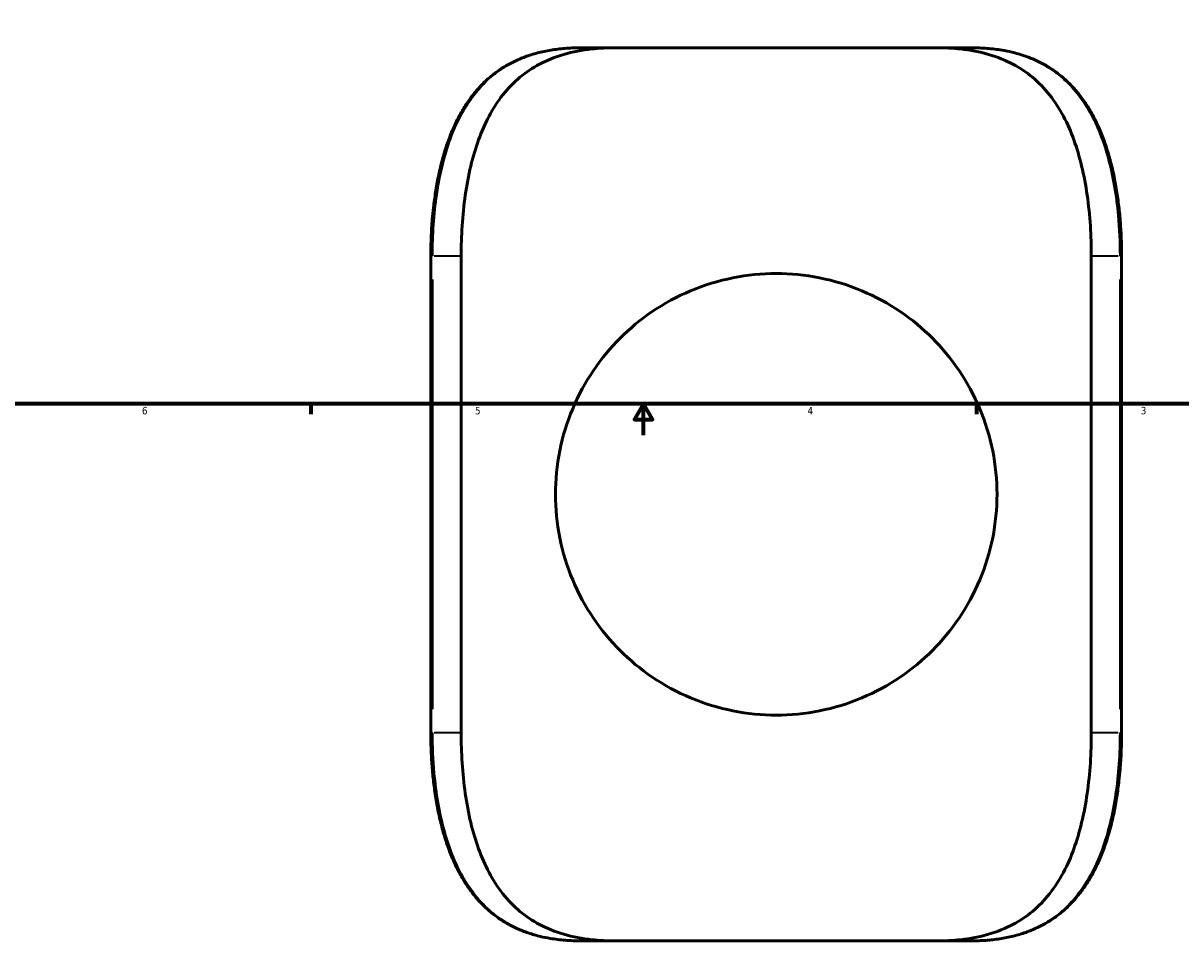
# Model space of a CAD drawing. Header units: inches. Extents: x -6.9 to 51.6, y -5.9 to 38.
# Tile 3 of 10: x 9.1 to 23.9, y -5.9 to 5.9. Entities that reach past the tile are written whole.
import ezdxf

# ---------------------------------------------------------------- set-up
doc = ezdxf.new("R2010")
doc.units = ezdxf.units.IN
doc.header["$MEASUREMENT"] = 0
for name, color, linetype, lineweight in [('Border (ANSI)', 7, 'Continuous', 70), ('Dimension (ANSI)', 7, 'Continuous', 25), ('Visible (ANSI)', 7, 'Continuous', 50), ('Visible Narrow (ANSI)', 7, 'Continuous', 35)]:
    doc.layers.add(name, color=color, linetype=linetype, lineweight=lineweight)
doc.styles.add('Note Text (ANSI)', font='tahoma.ttf')
doc.dimstyles.new('Default (ANSI)', dxfattribs={"dimtxt": 0.094488, "dimasz": 0.098425, "dimexe": 0.125, "dimexo": 0.0625, "dimgap": 0.031496, "dimtad": 0, "dimtih": 1, "dimtoh": 1, "dimrnd": 1e-08, "dimzin": 4, "dimdsep": 46, "dimtxsty": 'Note Text (ANSI)', "dimcen": 0.09, "dimdle": 0.393701, "dimclrd": 256, "dimclre": 256, "dimclrt": 5, "dimadec": 0, "dimazin": 1, "dimtfac": 1, "dimtofl": 0, "dimtmove": 0, "dimatfit": 3, "dimfxl": 1, "dimtolj": 1, "dimtzin": 4, "dimlwd": -1, "dimlwe": -1, "dimarcsym": 0})

# ---------------------------------------------------------------- blocks, each defined once
blk = doc.blocks.new('Borders Default Border')
at = {"layer": 'Border (ANSI)'}
for p, q in [((12.75, 1), (12.75, 0.866)), ((21.25, 1), (21.25, 0.866))]:
    blk.add_line(p, q, dxfattribs=at)
at = {"layer": 'Border (ANSI)', "flags": 128}
for points in [[(0.5, 1), (0.5, 21), (33.5, 21), (33.5, 1), (0.5, 1)], [(17, 0.6), (17, 1), (16.885, 0.8), (17.115, 0.8), (17, 1)]]:
    blk.add_lwpolyline(points, dxfattribs=at)
at = {"layer": 'Border (ANSI)', "color": 5, "true_color": 0x0000ff, "char_height": 0.0945, "attachment_point": 7, "style": 'Note Text (ANSI)'}
for s, insert in [('6', (10.595, 0.864)), ('5', (14.847, 0.864)), ('4', (19.092, 0.866)), ('3', (23.346, 0.864))]:
    blk.add_mtext(s, dxfattribs=dict(at, insert=insert))
blk = doc.blocks.new('*D9')
at = {"layer": 'Defpoints', "color": 0, "transparency": 16777216}
for p in [(18.539, 12.222), (18.846, 3.215)]:
    blk.add_point(p, dxfattribs=at)
at = {"layer": 'Dimension (ANSI)', "transparency": 16777216}
for p, q in [((18.707, 12.854), (18.517, 12.854)), ((18.517, 12.854), (18.535, 12.32)), ((18.603, 7.718), (18.783, 7.718)), ((18.693, 7.628), (18.693, 7.808))]:
    blk.add_line(p, q, dxfattribs=at)
blk.add_solid([(18.552, 12.32), (18.519, 12.319), (18.539, 12.222)], dxfattribs=at)
at = {"layer": 'Dimension (ANSI)', "color": 5, "transparency": 16777216, "insert": (18.739, 12.905), "char_height": 0.0945, "attachment_point": 1, "style": 'Note Text (ANSI)'}
blk.add_mtext('\\A1;∅9.01', dxfattribs=at)

msp = doc.modelspace()

# ---------------------------------------------------------------- linework, layer by layer
at = {"layer": 'Visible (ANSI)'}
for p, q in [((16.638, 5.545), (16.2, 5.545)), ((16.638, 5.545), (20.747, 5.545)), ((21.185, 5.545), (20.747, 5.545)), ((14.283, 2.89), (14.283, -3.2)), ((14.67, -3.2), (14.67, 2.89)), ((22.715, -3.2), (22.715, 2.89)), ((23.102, -3.2), (23.102, 2.89)), ((16.2, -5.855), (16.638, -5.855)), ((20.747, -5.855), (16.638, -5.855)), ((20.747, -5.855), (21.185, -5.855))]:
    msp.add_line(p, q, dxfattribs=at)
for points, knots in [([(16.2, 5.545), (16.138, 5.545), (16.077, 5.543), (15.956, 5.534), (15.896, 5.527), (15.78, 5.509), (15.722, 5.498), (15.611, 5.471), (15.558, 5.455), (15.456, 5.418), (15.407, 5.398), (15.312, 5.354), (15.267, 5.33), (15.181, 5.277), (15.139, 5.249), (15.059, 5.188), (15.021, 5.156), (14.947, 5.087), (14.912, 5.051), (14.844, 4.974), (14.812, 4.933), (14.75, 4.847), (14.72, 4.802), (14.664, 4.708), (14.637, 4.659), (14.587, 4.556), (14.563, 4.503), (14.518, 4.392), (14.497, 4.335), (14.459, 4.216), (14.441, 4.156), (14.408, 4.031), (14.393, 3.967), (14.366, 3.837), (14.354, 3.771), (14.334, 3.638), (14.325, 3.572), (14.311, 3.454), (14.306, 3.404), (14.296, 3.276), (14.291, 3.199), (14.285, 3.045), (14.283, 2.967), (14.283, 2.89)], [0, 0, 0, 0, 0.538732, 0.538732, 1.077464, 1.077464, 1.616196, 1.616196, 2.139664, 2.139664, 2.64537, 2.64537, 3.138452, 3.138452, 3.623787, 3.623787, 4.106052, 4.106052, 4.589447, 4.589447, 5.07737, 5.07737, 5.572137, 5.572137, 6.07493, 6.07493, 6.585906, 6.585906, 7.104345, 7.104345, 7.628887, 7.628887, 8.157877, 8.157877, 8.689714, 8.689714, 9.210945, 9.210945, 9.601868, 9.601868, 10.188252, 10.188252, 10.774637, 10.774637, 10.774637, 10.774637]), ([(14.67, 2.89), (14.67, 3.014), (14.674, 3.143), (14.691, 3.404), (14.704, 3.535), (14.741, 3.791), (14.765, 3.916), (14.822, 4.153), (14.855, 4.265), (14.93, 4.472), (14.974, 4.574), (15.078, 4.769), (15.137, 4.861), (15.27, 5.028), (15.343, 5.103), (15.5, 5.234), (15.584, 5.29), (15.765, 5.386), (15.869, 5.428), (16.094, 5.493), (16.214, 5.516), (16.437, 5.54), (16.537, 5.545), (16.638, 5.545)], [29.63403, 29.63403, 29.63403, 29.63403, 30.580259, 30.580259, 31.526488, 31.526488, 32.472717, 32.472717, 33.418945, 33.418945, 34.368729, 34.368729, 35.318513, 35.318513, 36.268297, 36.268297, 37.21808, 37.21808, 38.260997, 38.260997, 39.303914, 39.303914, 40.116637, 40.116637, 40.116637, 40.116637]), ([(20.747, 5.545), (20.848, 5.545), (20.948, 5.54), (21.171, 5.516), (21.291, 5.493), (21.516, 5.428), (21.621, 5.386), (21.801, 5.29), (21.885, 5.234), (22.042, 5.103), (22.115, 5.028), (22.248, 4.861), (22.307, 4.769), (22.411, 4.574), (22.455, 4.472), (22.53, 4.265), (22.563, 4.153), (22.62, 3.916), (22.644, 3.791), (22.681, 3.535), (22.694, 3.404), (22.711, 3.143), (22.715, 3.014), (22.715, 2.89)], [19.151983, 19.151983, 19.151983, 19.151983, 19.964705, 19.964705, 21.007622, 21.007622, 22.050539, 22.050539, 23.000323, 23.000323, 23.950107, 23.950107, 24.899891, 24.899891, 25.849674, 25.849674, 26.795903, 26.795903, 27.742132, 27.742132, 28.688361, 28.688361, 29.63459, 29.63459, 29.63459, 29.63459]), ([(23.102, 2.89), (23.102, 2.96), (23.101, 3.031), (23.095, 3.172), (23.091, 3.242), (23.081, 3.381), (23.074, 3.451), (23.058, 3.588), (23.049, 3.656), (23.027, 3.79), (23.015, 3.856), (22.988, 3.986), (22.972, 4.05), (22.939, 4.175), (22.92, 4.236), (22.881, 4.355), (22.859, 4.412), (22.813, 4.523), (22.789, 4.577), (22.737, 4.68), (22.709, 4.73), (22.651, 4.824), (22.62, 4.869), (22.556, 4.955), (22.523, 4.995), (22.453, 5.071), (22.417, 5.107), (22.342, 5.175), (22.303, 5.206), (22.222, 5.265), (22.18, 5.292), (22.093, 5.343), (22.048, 5.366), (21.955, 5.408), (21.907, 5.427), (21.806, 5.461), (21.754, 5.476), (21.66, 5.498), (21.619, 5.507), (21.514, 5.524), (21.449, 5.532), (21.319, 5.542), (21.252, 5.545), (21.185, 5.545)], [0, 0, 0, 0, 0.533626, 0.533626, 1.067324, 1.067324, 1.601148, 1.601148, 2.13494, 2.13494, 2.668163, 2.668163, 3.1998, 3.1998, 3.728398, 3.728398, 4.252299, 4.252299, 4.769864, 4.769864, 5.279755, 5.279755, 5.781272, 5.781272, 6.274716, 6.274716, 6.761591, 6.761591, 7.244543, 7.244543, 7.727125, 7.727125, 8.213538, 8.213538, 8.70837, 8.70837, 9.216334, 9.216334, 9.605924, 9.605924, 10.19031, 10.19031, 10.774695, 10.774695, 10.774695, 10.774695]), ([(21.511, -0.155), (21.511, 0.029), (21.493, 0.216), (21.419, 0.585), (21.363, 0.766), (21.218, 1.11), (21.129, 1.274), (20.924, 1.576), (20.808, 1.715), (20.564, 1.96), (20.426, 2.075), (20.123, 2.28), (19.959, 2.37), (19.613, 2.515), (19.431, 2.571), (19.062, 2.645), (18.875, 2.663), (18.51, 2.663), (18.323, 2.645), (17.954, 2.571), (17.772, 2.515), (17.426, 2.37), (17.262, 2.28), (16.959, 2.075), (16.821, 1.96), (16.577, 1.715), (16.461, 1.576), (16.256, 1.274), (16.167, 1.11), (16.022, 0.766), (15.966, 0.585), (15.892, 0.216), (15.874, 0.029), (15.874, -0.339), (15.892, -0.527), (15.966, -0.895), (16.022, -1.076), (16.167, -1.421), (16.256, -1.585), (16.461, -1.887), (16.577, -2.026), (16.821, -2.27), (16.959, -2.386), (17.262, -2.591), (17.426, -2.681), (17.772, -2.826), (17.954, -2.882), (18.323, -2.956), (18.51, -2.974), (18.875, -2.974), (19.062, -2.956), (19.431, -2.882), (19.613, -2.826), (19.959, -2.681), (20.123, -2.591), (20.426, -2.386), (20.564, -2.27), (20.808, -2.026), (20.924, -1.887), (21.129, -1.585), (21.218, -1.421), (21.363, -1.076), (21.419, -0.895), (21.493, -0.527), (21.511, -0.339), (21.511, -0.155)], [0, 0, 0, 0, 1.401448, 1.401448, 2.802896, 2.802896, 4.204344, 4.204344, 5.605792, 5.605792, 6.996116, 6.996116, 8.386439, 8.386439, 9.776762, 9.776762, 11.167086, 11.167086, 12.557409, 12.557409, 13.947732, 13.947732, 15.338056, 15.338056, 16.728379, 16.728379, 18.129827, 18.129827, 19.531275, 19.531275, 20.932723, 20.932723, 22.334171, 22.334171, 23.735619, 23.735619, 25.137067, 25.137067, 26.538515, 26.538515, 27.939963, 27.939963, 29.330287, 29.330287, 30.72061, 30.72061, 32.110933, 32.110933, 33.501257, 33.501257, 34.89158, 34.89158, 36.281903, 36.281903, 37.672227, 37.672227, 39.06255, 39.06255, 40.463998, 40.463998, 41.865446, 41.865446, 43.266894, 43.266894, 44.668342, 44.668342, 44.668342, 44.668342]), ([(14.283, -3.2), (14.283, -3.271), (14.284, -3.341), (14.29, -3.482), (14.294, -3.552), (14.304, -3.692), (14.311, -3.761), (14.327, -3.898), (14.336, -3.966), (14.358, -4.101), (14.37, -4.167), (14.398, -4.297), (14.413, -4.361), (14.446, -4.486), (14.465, -4.547), (14.504, -4.665), (14.526, -4.723), (14.572, -4.834), (14.596, -4.888), (14.648, -4.991), (14.676, -5.04), (14.734, -5.135), (14.765, -5.18), (14.829, -5.265), (14.862, -5.306), (14.932, -5.382), (14.968, -5.418), (15.043, -5.486), (15.082, -5.517), (15.163, -5.576), (15.205, -5.603), (15.292, -5.653), (15.337, -5.677), (15.43, -5.719), (15.478, -5.738), (15.579, -5.772), (15.631, -5.787), (15.725, -5.809), (15.766, -5.817), (15.871, -5.835), (15.936, -5.843), (16.066, -5.853), (16.133, -5.855), (16.2, -5.855)], [0, 0, 0, 0, 0.533626, 0.533626, 1.067324, 1.067324, 1.601148, 1.601148, 2.13494, 2.13494, 2.668163, 2.668163, 3.1998, 3.1998, 3.728398, 3.728398, 4.252299, 4.252299, 4.769864, 4.769864, 5.279755, 5.279755, 5.781272, 5.781272, 6.274716, 6.274716, 6.761591, 6.761591, 7.244543, 7.244543, 7.727125, 7.727125, 8.213538, 8.213538, 8.70837, 8.70837, 9.216334, 9.216334, 9.605924, 9.605924, 10.19031, 10.19031, 10.774695, 10.774695, 10.774695, 10.774695]), ([(16.638, -5.855), (16.537, -5.855), (16.437, -5.851), (16.214, -5.827), (16.094, -5.804), (15.869, -5.739), (15.765, -5.696), (15.584, -5.6), (15.5, -5.545), (15.343, -5.414), (15.27, -5.339), (15.137, -5.171), (15.078, -5.079), (14.974, -4.885), (14.93, -4.782), (14.855, -4.576), (14.822, -4.464), (14.765, -4.227), (14.741, -4.101), (14.704, -3.845), (14.691, -3.714), (14.674, -3.454), (14.67, -3.325), (14.67, -3.2)], [19.151983, 19.151983, 19.151983, 19.151983, 19.964705, 19.964705, 21.007622, 21.007622, 22.050539, 22.050539, 23.000323, 23.000323, 23.950107, 23.950107, 24.899891, 24.899891, 25.849674, 25.849674, 26.795903, 26.795903, 27.742132, 27.742132, 28.688361, 28.688361, 29.63459, 29.63459, 29.63459, 29.63459]), ([(22.715, -3.2), (22.715, -3.325), (22.711, -3.454), (22.694, -3.714), (22.681, -3.845), (22.644, -4.101), (22.62, -4.227), (22.563, -4.464), (22.53, -4.576), (22.455, -4.782), (22.411, -4.885), (22.307, -5.079), (22.248, -5.171), (22.115, -5.339), (22.042, -5.414), (21.885, -5.545), (21.801, -5.6), (21.621, -5.696), (21.516, -5.739), (21.291, -5.804), (21.171, -5.827), (20.948, -5.851), (20.848, -5.855), (20.747, -5.855)], [29.63459, 29.63459, 29.63459, 29.63459, 30.580818, 30.580818, 31.527047, 31.527047, 32.473276, 32.473276, 33.419505, 33.419505, 34.369289, 34.369289, 35.319072, 35.319072, 36.268856, 36.268856, 37.21864, 37.21864, 38.261557, 38.261557, 39.304474, 39.304474, 40.117196, 40.117196, 40.117196, 40.117196]), ([(21.185, -5.855), (21.247, -5.855), (21.308, -5.853), (21.429, -5.845), (21.489, -5.838), (21.605, -5.82), (21.663, -5.809), (21.774, -5.781), (21.827, -5.765), (21.929, -5.729), (21.978, -5.709), (22.073, -5.664), (22.118, -5.64), (22.204, -5.588), (22.246, -5.559), (22.326, -5.499), (22.364, -5.467), (22.438, -5.398), (22.473, -5.361), (22.541, -5.284), (22.573, -5.244), (22.635, -5.158), (22.665, -5.113), (22.721, -5.019), (22.748, -4.969), (22.799, -4.867), (22.822, -4.813), (22.867, -4.702), (22.888, -4.645), (22.926, -4.527), (22.944, -4.466), (22.977, -4.342), (22.992, -4.278), (23.019, -4.148), (23.031, -4.082), (23.051, -3.949), (23.06, -3.882), (23.074, -3.765), (23.079, -3.714), (23.089, -3.587), (23.094, -3.51), (23.1, -3.355), (23.102, -3.278), (23.102, -3.2)], [0, 0, 0, 0, 0.538732, 0.538732, 1.077464, 1.077464, 1.616196, 1.616196, 2.139664, 2.139664, 2.64537, 2.64537, 3.138452, 3.138452, 3.623787, 3.623787, 4.106052, 4.106052, 4.589447, 4.589447, 5.07737, 5.07737, 5.572137, 5.572137, 6.07493, 6.07493, 6.585906, 6.585906, 7.104345, 7.104345, 7.628887, 7.628887, 8.157877, 8.157877, 8.689714, 8.689714, 9.210945, 9.210945, 9.601868, 9.601868, 10.188252, 10.188252, 10.774637, 10.774637, 10.774637, 10.774637])]:
    msp.add_open_spline(points, degree=3, knots=knots, dxfattribs=at)
at = {"layer": 'Visible Narrow (ANSI)'}
for p, q in [((14.306, 2.89), (14.283, 2.89)), ((14.326, 2.89), (14.652, 2.89)), ((22.733, 2.89), (23.059, 2.89)), ((23.079, 2.89), (23.102, 2.89)), ((14.308, -2.896), (14.308, 2.585)), ((23.077, 2.585), (23.077, -2.896)), ((14.306, -3.2), (14.283, -3.2)), ((14.652, -3.2), (14.326, -3.2)), ((23.059, -3.2), (22.733, -3.2)), ((23.079, -3.2), (23.102, -3.2))]:
    msp.add_line(p, q, dxfattribs=at)
for points, knots in [([(14.308, 2.89), (14.308, 3.155), (14.326, 3.42), (14.401, 3.926), (14.458, 4.166), (14.62, 4.607), (14.727, 4.807), (14.94, 5.071), (15.029, 5.157), (15.225, 5.303), (15.332, 5.363), (15.559, 5.457), (15.68, 5.491), (15.932, 5.535), (16.064, 5.545), (16.2, 5.545)], [-10.774637, -10.774637, -10.774637, -10.774637, -8.787163, -8.787163, -6.812938, -6.812938, -4.781406, -4.781406, -3.580303, -3.580303, -2.3792, -2.3792, -1.1896, -1.1896, 0, 0, 0, 0]), ([(21.185, 5.545), (21.389, 5.545), (21.584, 5.522), (21.959, 5.415), (22.137, 5.327), (22.452, 5.077), (22.587, 4.912), (22.791, 4.546), (22.867, 4.352), (22.988, 3.91), (23.03, 3.66), (23.069, 3.234), (23.077, 3.062), (23.077, 2.89)], [-10.774695, -10.774695, -10.774695, -10.774695, -8.989691, -8.989691, -7.056317, -7.056317, -5.04112, -5.04112, -3.254921, -3.254921, -1.288819, -1.288819, 0, 0, 0, 0]), ([(16.2, -5.855), (15.996, -5.855), (15.801, -5.832), (15.426, -5.726), (15.248, -5.638), (14.933, -5.387), (14.798, -5.223), (14.594, -4.857), (14.518, -4.662), (14.397, -4.221), (14.355, -3.971), (14.316, -3.544), (14.308, -3.372), (14.308, -3.2)], [-10.774695, -10.774695, -10.774695, -10.774695, -8.989691, -8.989691, -7.056317, -7.056317, -5.04112, -5.04112, -3.254921, -3.254921, -1.288819, -1.288819, 0, 0, 0, 0]), ([(23.077, -3.2), (23.077, -3.466), (23.059, -3.731), (22.984, -4.236), (22.927, -4.476), (22.765, -4.918), (22.658, -5.118), (22.445, -5.381), (22.356, -5.468), (22.16, -5.614), (22.053, -5.674), (21.826, -5.768), (21.705, -5.801), (21.453, -5.845), (21.321, -5.855), (21.185, -5.855)], [-10.774637, -10.774637, -10.774637, -10.774637, -8.787163, -8.787163, -6.812938, -6.812938, -4.781406, -4.781406, -3.580303, -3.580303, -2.3792, -2.3792, -1.1896, -1.1896, 0, 0, 0, 0])]:
    msp.add_open_spline(points, degree=3, knots=knots, dxfattribs=at)

# ---------------------------------------------------------------- block references
msp.add_blockref('Borders Default Border', (0, 0))

# ---------------------------------------------------------------- dimensions: what is measured, and where the dimension line sits
at = {"layer": 'Dimension (ANSI)'}
dim = msp.add_diameter_dim_2p(p1=(18.846, 3.215), p2=(18.539, 12.222), dimstyle='Default (ANSI)', override={"dimgap": 0.031496, "dimdec": 2, "dimlfac": 1, "dimtol": 0, "dimlim": 0, "dimtp": 0, "dimtm": 0, "dimtdec": 2}, dxfattribs=at)
dim.commit()
dim.dimension.update_dxf_attribs({"geometry": '*D9', "text_midpoint": (18.908, 12.854), "dimtype": 163})

doc.saveas('drawing.dxf')
